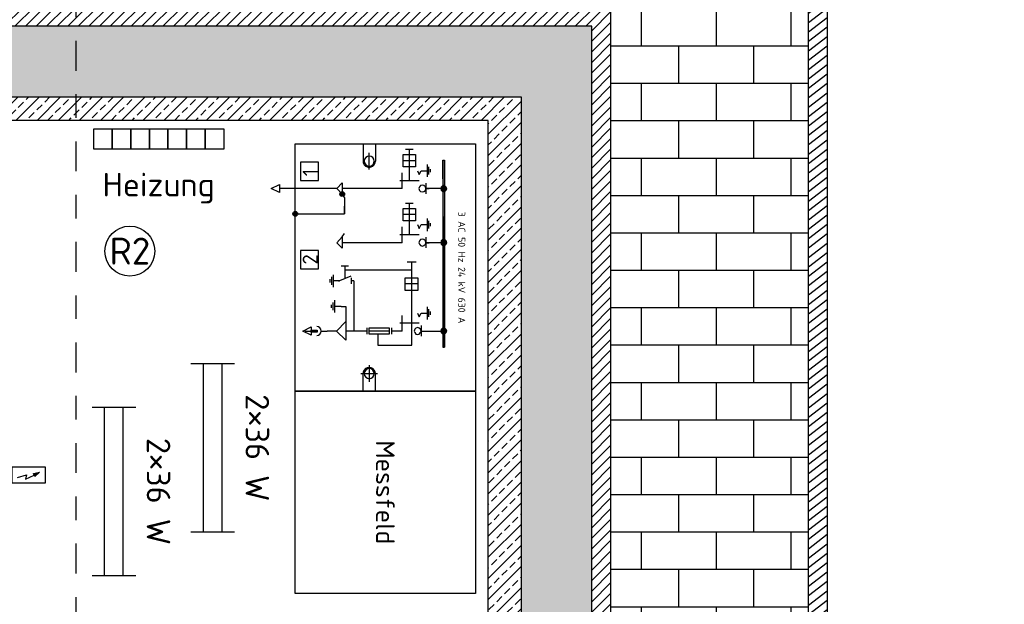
# Model space of a CAD drawing. Header units: metres. Extents: x -8 to 23.9, y -5.1 to 15.4.
# Tile 6 of 25: x 0 to 4.2, y -0.7 to 1.8. Entities that reach past the tile are written whole.
import ezdxf
from ezdxf.enums import TextEntityAlignment as Align

# ---------------------------------------------------------------- set-up
doc = ezdxf.new("R2010")
doc.units = ezdxf.units.M
doc.linetypes.add('STRICHPUNKT', pattern=[25.4, 12.7, -6.35, 0, -6.35])
for name, color, linetype in [('BAU Neubau', 1, 'Continuous'), ('LAYOUT Bemaßungen', 1, 'Continuous'), ('LAYOUT Titelblock', 7, 'Continuous'), ('RV Beistellung', 5, 'Continuous')]:
    doc.layers.add(name, color=color, linetype=linetype)
doc.styles.get("Standard").update_dxf_attribs({"font": 'isocpeur.ttf'})
doc.dimstyles.new('Beschriftung', dxfattribs={"dimscale": 0, "dimtxt": 1, "dimasz": 1, "dimexe": 1, "dimexo": 1, "dimgap": 1, "dimtad": 0, "dimtoh": 1, "dimzin": 1, "dimtxsty": 'Standard', "dimcen": 1, "dimadec": 0, "dimazin": 0, "dimtfac": 1, "dimtofl": 0, "dimtmove": 0, "dimatfit": 3, "dimfxl": 1, "dimfxlon": 1, "dimtfill": 1, "dimtolj": 1, "dimtzin": 0, "dimarcsym": 0})

# ---------------------------------------------------------------- blocks, each defined once
blk = doc.blocks.new('Messfeld')
at = {"color": 0, "linetype": 'ByBlock', "lineweight": -2, "transparency": 16777216}
blk.add_lwpolyline([(-0.4293, 0.3825), (0.4293, 0.3825), (0.4293, -0.3825), (-0.4293, -0.3825), (-0.4293, 0.3825)], dxfattribs=at)
blk.add_text('Messfeld', height=0.07944, rotation=360, dxfattribs=at).set_placement((0, 0), align=Align.MIDDLE_CENTER)
blk = doc.blocks.new('Mittelspannungsschaltanlage')
at = {"linetype": 'ByBlock', "lineweight": -2, "transparency": 16777216}
for points in [[(0.2441, -0.338), (0.2519, -0.338), (0.2441, 0.4561)], [(0.2519, -0.338), (0.2441, 0.4561), (0.2519, 0.4561)], [(0.2375, 0.3419), (0.2353, 0.3356), (0.248, 0.3356)], [(0.2353, 0.3356), (0.2375, 0.3292), (0.248, 0.3356)], [(0.2417, 0.3461), (0.2375, 0.3419), (0.248, 0.3356)], [(0.2375, 0.3292), (0.2417, 0.3247), (0.248, 0.3356)], [(0.248, 0.3482), (0.2417, 0.3461), (0.248, 0.3356)], [(0.2417, 0.3247), (0.248, 0.3226), (0.248, 0.3356)], [(0.2543, 0.3461), (0.248, 0.3482), (0.248, 0.3356)], [(0.2585, 0.3419), (0.2543, 0.3461), (0.248, 0.3356)], [(0.2607, 0.3356), (0.2585, 0.3419), (0.248, 0.3356)], [(0.248, 0.3226), (0.2543, 0.3247), (0.248, 0.3356)], [(0.2543, 0.3247), (0.2585, 0.3292), (0.248, 0.3356)], [(0.2585, 0.3292), (0.2607, 0.3356), (0.248, 0.3356)], [(0.2375, 0.1134), (0.2353, 0.1057), (0.248, 0.1057)], [(0.2353, 0.1057), (0.2375, 0.0993), (0.248, 0.1057)], [(0.2417, 0.1176), (0.2375, 0.1134), (0.248, 0.1057)], [(0.2375, 0.0993), (0.2417, 0.0951), (0.248, 0.1057)], [(0.248, 0.1197), (0.2417, 0.1176), (0.248, 0.1057)], [(0.2417, 0.0951), (0.248, 0.093), (0.248, 0.1057)], [(0.2543, 0.1176), (0.248, 0.1197), (0.248, 0.1057)], [(0.2585, 0.1134), (0.2543, 0.1176), (0.248, 0.1057)], [(0.2607, 0.1057), (0.2585, 0.1134), (0.248, 0.1057)], [(0.248, 0.093), (0.2543, 0.0951), (0.248, 0.1057)], [(0.2543, 0.0951), (0.2585, 0.0993), (0.248, 0.1057)], [(0.2585, 0.0993), (0.2607, 0.1057), (0.248, 0.1057)], [(-0.2889, -0.2738), (-0.2889, -0.2651), (-0.315, -0.2651), (-0.315, -0.2738)], [(0.2375, -0.2631), (0.2353, -0.2694), (0.248, -0.2694)], [(0.2353, -0.2694), (0.2375, -0.2758), (0.248, -0.2694)], [(0.2417, -0.2589), (0.2375, -0.2631), (0.248, -0.2694)], [(0.2375, -0.2758), (0.2417, -0.28), (0.248, -0.2694)], [(0.248, -0.2568), (0.2417, -0.2589), (0.248, -0.2694)], [(0.2417, -0.28), (0.248, -0.2821), (0.248, -0.2694)], [(0.2543, -0.2589), (0.248, -0.2568), (0.248, -0.2694)], [(0.2585, -0.2631), (0.2543, -0.2589), (0.248, -0.2694)], [(0.2607, -0.2694), (0.2585, -0.2631), (0.248, -0.2694)], [(0.248, -0.2821), (0.2543, -0.28), (0.248, -0.2694)], [(0.2543, -0.28), (0.2585, -0.2758), (0.248, -0.2694)], [(0.2585, -0.2758), (0.2607, -0.2694), (0.248, -0.2694)]]:
    blk.add_hatch(color=0, dxfattribs=at).paths.add_polyline_path(points)
h = blk.add_hatch(color=0, dxfattribs=at)
h.dxf.hatch_style = 1
h.paths.add_polyline_path([(-0.1728, 0.312, 1), (-0.1933, 0.312, 1)])
h = blk.add_hatch(color=0, dxfattribs=at)
h.dxf.hatch_style = 1
h.paths.add_polyline_path([(-0.3723, 0.228, 1), (-0.3927, 0.228, 1)])
at = {"color": 0, "linetype": 'ByBlock', "lineweight": -2, "transparency": 16777216}
for p, q in [((-0.3404, -0.2694), (-0.315, -0.2694)), ((-0.2721, -0.2694), (-0.2467, -0.2694))]:
    blk.add_line(p, q, dxfattribs=at)
for points in [[(0.3825, 0.525), (0.3825, -0.525), (-0.3825, -0.525), (-0.3825, 0.525), (0.3825, 0.525)], [(-0.0948, 0.5261), (-0.0948, 0.4523), (-0.0948, 0.4523)], [(-0.0417, 0.5261), (-0.0417, 0.4523), (-0.0417, 0.4523)], [(-0.0684, 0.4171), (-0.0684, 0.4874), (-0.0684, 0.4874)], [(0.1183, 0.5011), (0.0859, 0.5011), (0.0859, 0.5011)], [(0.1024, 0.369), (0.1024, 0.5011), (0.1024, 0.5011)], [(0.1024, 0.4273), (0.1024, 0.4804), (0.1024, 0.4804)], [(-0.0948, 0.4523), (-0.0944, 0.4442), (-0.0895, 0.4365), (-0.0842, 0.4305), (-0.0769, 0.4273), (-0.0684, 0.4252), (-0.0596, 0.4273), (-0.053, 0.4305), (-0.0473, 0.4365), (-0.0428, 0.4442), (-0.0417, 0.4523)], [(0.1285, 0.4533), (0.0754, 0.4533), (0.0754, 0.4533)], [(0.1784, 0.3848), (0.1784, 0.4379), (0.1784, 0.4379)], [(0.1847, 0.395), (0.1847, 0.428), (0.1847, 0.428)], [(0.0715, 0.3356), (0.0715, 0.402), (0.0715, 0.402)], [(0.1365, 0.4108), (0.1432, 0.395), (0.1517, 0.4108)], [(0.1517, 0.4108), (0.1784, 0.4108), (0.1784, 0.4108)], [(0.1921, 0.4045), (0.1921, 0.4182), (0.1921, 0.4182)], [(-0.4497, 0.3531), (-0.4497, 0.3181), (-0.4847, 0.3356), (-0.4497, 0.3531)], [(-0.2062, 0.3356), (-0.4497, 0.3356), (-0.4497, 0.3356)], [(0.0715, 0.3356), (-0.183, 0.3356), (-0.183, 0.3356)], [(0.1432, 0.369), (0.061, 0.369), (0.061, 0.369)], [(0.1714, 0.3356), (0.1699, 0.3429), (0.164, 0.3482), (0.1573, 0.3496), (0.1496, 0.3482), (0.1453, 0.3429), (0.1429, 0.3356), (0.1453, 0.3278), (0.1496, 0.3226), (0.1573, 0.3211), (0.164, 0.3226), (0.1699, 0.3278), (0.1714, 0.3356), (0.1868, 0.3356)], [(0.1714, 0.3588), (0.1714, 0.3131), (0.1714, 0.3131)], [(0.248, 0.3356), (0.1731, 0.3356), (0.1731, 0.3356)], [(-0.183, 0.312), (-0.1735, 0.2965), (-0.1735, 0.2965)], [(-0.1735, 0.2965), (-0.1735, 0.228), (-0.1735, 0.2607)], [(0.1183, 0.2723), (0.0859, 0.2723), (0.0859, 0.2723)], [(0.1024, 0.1394), (0.1024, 0.2723), (0.1024, 0.2723)], [(-0.3825, 0.228), (-0.1735, 0.228)], [(0.1285, 0.2248), (0.0754, 0.2248), (0.0754, 0.2248)], [(0.1024, 0.1978), (0.1024, 0.2508), (0.1024, 0.2508)], [(0.0715, 0.1057), (0.0715, 0.1732), (0.0715, 0.1732)], [(0.1365, 0.1823), (0.1432, 0.1665), (0.1517, 0.1823)], [(0.1517, 0.1823), (0.1784, 0.1823), (0.1784, 0.1823)], [(0.1784, 0.1552), (0.1784, 0.2083), (0.1784, 0.2083)], [(0.1847, 0.1654), (0.1847, 0.1988), (0.1847, 0.1988)], [(0.1921, 0.1756), (0.1921, 0.1886), (0.1921, 0.1886)], [(-0.183, 0.1303), (-0.183, 0.0825), (-0.2062, 0.1057), (-0.183, 0.1303), (-0.1735, 0.1447)], [(0.1432, 0.1394), (0.061, 0.1394), (0.061, 0.1394)], [(0.1714, 0.1292), (0.1714, 0.0835), (0.1714, 0.0835)], [(0.0715, 0.1057), (-0.183, 0.1057), (-0.183, 0.1057)], [(0.1714, 0.1057), (0.1699, 0.1134), (0.164, 0.1187), (0.1573, 0.1201), (0.1496, 0.1187), (0.1453, 0.1134), (0.1429, 0.1057), (0.1453, 0.099), (0.1496, 0.0941), (0.1573, 0.0916), (0.164, 0.0941), (0.1699, 0.099), (0.1714, 0.1057), (0.1868, 0.1057)], [(0.248, 0.1057), (0.1731, 0.1057), (0.1731, 0.1057)], [(-0.156, 0.0058), (-0.188, 0.0058), (-0.188, 0.0058)], [(-0.1725, 0.0058), (-0.1725, -0.0473), (-0.1725, -0.0473)], [(0.1316, 0.023), (0.0922, 0.023), (0.0922, 0.023)], [(0.1119, -0.0434), (0.1119, 0.023), (0.1119, 0.023)], [(-0.2273, -0.0733), (-0.2273, -0.0399), (-0.2273, -0.0399)], [(-0.2207, -0.0828), (-0.2207, -0.0304), (-0.2207, -0.0304)], [(-0.1465, -0.0371), (-0.1943, -0.0568), (-0.1943, -0.0568)], [(-0.1725, -0.01), (0.1119, -0.01), (0.1119, -0.01)], [(-0.2347, -0.0631), (-0.2347, -0.0497), (-0.2347, -0.0497)], [(-0.1943, -0.0568), (-0.2207, -0.0568), (-0.2207, -0.0568)], [(-0.1985, -0.0568), (-0.1943, -0.0568), (-0.1943, -0.0568)], [(-0.1454, -0.0434), (-0.1454, -0.0694), (-0.1454, -0.0694)], [(-0.1335, -0.0568), (-0.1454, -0.0568), (-0.1454, -0.0568)], [(-0.1335, -0.0568), (-0.1335, -0.2694), (-0.1335, -0.2694)], [(0.138, -0.0694), (0.0849, -0.0694), (0.0849, -0.0694)], [(0.1119, -0.0968), (0.1119, -0.0434), (0.1119, -0.0434)], [(0.1119, -0.2561), (0.1119, -0.0968), (0.1119, -0.0968)], [(-0.2284, -0.171), (-0.2284, -0.1576), (-0.2284, -0.1576)], [(-0.2217, -0.1812), (-0.2217, -0.1478), (-0.2217, -0.1478)], [(-0.215, -0.1914), (-0.215, -0.138), (-0.215, -0.138)], [(-0.1883, -0.1654), (-0.215, -0.1654), (-0.215, -0.1654)], [(-0.1883, -0.1654), (-0.1676, -0.1654), (-0.1676, -0.2294)], [(0.1784, -0.2199), (0.1784, -0.1668), (0.1784, -0.1668)], [(0.0715, -0.2694), (0.0715, -0.203), (0.0715, -0.203)], [(0.1365, -0.1939), (0.1432, -0.2097), (0.1517, -0.1939)], [(0.1517, -0.1939), (0.1784, -0.1939), (0.1784, -0.1939)], [(0.1847, -0.2097), (0.1847, -0.177), (0.1847, -0.177)], [(0.1921, -0.2002), (0.1921, -0.1865), (0.1921, -0.1865)], [(-0.2077, -0.2694), (-0.1676, -0.2294), (-0.1676, -0.3088)], [(0.1432, -0.2357), (0.061, -0.2357), (0.061, -0.2357)], [(0.1517, -0.2459), (0.1517, -0.2916), (0.1517, -0.2916)], [(-0.315, -0.2519), (-0.315, -0.2869), (-0.35, -0.2694), (-0.315, -0.2519)], [(-0.2077, -0.2694), (-0.2467, -0.2694), (-0.2467, -0.2694)], [(-0.1676, -0.3088), (-0.2077, -0.2694), (-0.2077, -0.2694)], [(-0.079, -0.2694), (-0.1676, -0.2694), (-0.1676, -0.2694)], [(-0.079, -0.2561), (-0.079, -0.2828), (-0.079, -0.2828)], [(0.0167, -0.2694), (-0.0688, -0.2694), (-0.0688, -0.2694)], [(-0.0322, -0.2828), (-0.0322, -0.3288), (-0.0322, -0.3288)], [(0.0276, -0.2828), (0.0276, -0.2561), (0.0276, -0.2561)], [(0.0715, -0.2694), (0.0276, -0.2694), (0.0276, -0.2694)], [(0.1119, -0.3295), (0.1119, -0.2561), (0.1119, -0.2561)], [(0.1517, -0.2694), (0.248, -0.2694), (0.248, -0.2694)], [(-0.0322, -0.3288), (-0.0312, -0.3295), (-0.0301, -0.3295)], [(-0.0301, -0.3295), (0.1119, -0.3295), (0.1119, -0.3295)], [(-0.0684, -0.415), (-0.0684, -0.4853), (-0.0684, -0.4853)], [(-0.1039, -0.4501), (-0.0326, -0.4501), (-0.0326, -0.4501)], [(-0.0417, -0.4501), (-0.0428, -0.442), (-0.0473, -0.4354), (-0.053, -0.4287), (-0.0596, -0.4252), (-0.0684, -0.4241), (-0.0769, -0.4252), (-0.0842, -0.4287), (-0.0895, -0.4354), (-0.0944, -0.442), (-0.0948, -0.4501)], [(-0.0948, -0.525), (-0.0948, -0.4501), (-0.0948, -0.4501)], [(-0.0417, -0.525), (-0.0417, -0.4501), (-0.0417, -0.4501)]]:
    blk.add_lwpolyline(points, dxfattribs=at)
for points in [[(-0.0473, 0.4523), (-0.0491, 0.4604), (-0.0533, 0.4667), (-0.0596, 0.472), (-0.0684, 0.473), (-0.0762, 0.472), (-0.0832, 0.4667), (-0.0878, 0.4604), (-0.0895, 0.4523), (-0.0878, 0.4442), (-0.0832, 0.4368), (-0.0762, 0.4326), (-0.0684, 0.4305), (-0.0596, 0.4326), (-0.0533, 0.4368), (-0.0491, 0.4442)], [(0.0754, 0.4804), (0.1285, 0.4804), (0.1285, 0.4273), (0.0754, 0.4273)], [(-0.361, 0.4474), (-0.361, 0.3699), (-0.2835, 0.3699), (-0.2835, 0.4474)], [(0.2441, -0.338), (0.2519, -0.338), (0.2441, 0.4561)], [(0.2519, -0.338), (0.2441, 0.4561), (0.2519, 0.4561)], [(-0.183, 0.3598), (-0.183, 0.312), (-0.2062, 0.3356)], [(0.2375, 0.3419), (0.2353, 0.3356), (0.248, 0.3356)], [(0.2353, 0.3356), (0.2375, 0.3292), (0.248, 0.3356)], [(0.2417, 0.3461), (0.2375, 0.3419), (0.248, 0.3356)], [(0.2375, 0.3292), (0.2417, 0.3247), (0.248, 0.3356)], [(0.248, 0.3482), (0.2417, 0.3461), (0.248, 0.3356)], [(0.2417, 0.3247), (0.248, 0.3226), (0.248, 0.3356)], [(0.2543, 0.3461), (0.248, 0.3482), (0.248, 0.3356)], [(0.2585, 0.3419), (0.2543, 0.3461), (0.248, 0.3356)], [(0.2607, 0.3356), (0.2585, 0.3419), (0.248, 0.3356)], [(0.248, 0.3226), (0.2543, 0.3247), (0.248, 0.3356)], [(0.2543, 0.3247), (0.2585, 0.3292), (0.248, 0.3356)], [(0.2585, 0.3292), (0.2607, 0.3356), (0.248, 0.3356)], [(0.0754, 0.2508), (0.1285, 0.2508), (0.1285, 0.1978), (0.0754, 0.1978)], [(0.2375, 0.1134), (0.2353, 0.1057), (0.248, 0.1057)], [(0.2353, 0.1057), (0.2375, 0.0993), (0.248, 0.1057)], [(0.2417, 0.1176), (0.2375, 0.1134), (0.248, 0.1057)], [(0.2375, 0.0993), (0.2417, 0.0951), (0.248, 0.1057)], [(0.248, 0.1197), (0.2417, 0.1176), (0.248, 0.1057)], [(0.2417, 0.0951), (0.248, 0.093), (0.248, 0.1057)], [(0.2543, 0.1176), (0.248, 0.1197), (0.248, 0.1057)], [(0.2585, 0.1134), (0.2543, 0.1176), (0.248, 0.1057)], [(0.2607, 0.1057), (0.2585, 0.1134), (0.248, 0.1057)], [(0.248, 0.093), (0.2543, 0.0951), (0.248, 0.1057)], [(0.2543, 0.0951), (0.2585, 0.0993), (0.248, 0.1057)], [(0.2585, 0.0993), (0.2607, 0.1057), (0.248, 0.1057)], [(-0.361, 0.0726), (-0.361, -0.005), (-0.2835, -0.005), (-0.2835, 0.0726)], [(0.0849, -0.0434), (0.138, -0.0434), (0.138, -0.0968), (0.0849, -0.0968)], [(-0.2889, -0.2651), (-0.2889, -0.2738), (-0.315, -0.2738), (-0.315, -0.2651)], [(-0.0688, -0.2561), (0.0167, -0.2561), (0.0167, -0.2828), (-0.0688, -0.2828)], [(0.1517, -0.2694), (0.1496, -0.2621), (0.1443, -0.2568), (0.1376, -0.255), (0.1299, -0.2568), (0.1246, -0.2621), (0.1225, -0.2694), (0.1246, -0.2761), (0.1299, -0.2821), (0.1376, -0.2838), (0.1443, -0.2821), (0.1496, -0.2761)], [(0.2375, -0.2631), (0.2353, -0.2694), (0.248, -0.2694)], [(0.2353, -0.2694), (0.2375, -0.2758), (0.248, -0.2694)], [(0.2417, -0.2589), (0.2375, -0.2631), (0.248, -0.2694)], [(0.2375, -0.2758), (0.2417, -0.28), (0.248, -0.2694)], [(0.248, -0.2568), (0.2417, -0.2589), (0.248, -0.2694)], [(0.2417, -0.28), (0.248, -0.2821), (0.248, -0.2694)], [(0.2543, -0.2589), (0.248, -0.2568), (0.248, -0.2694)], [(0.2585, -0.2631), (0.2543, -0.2589), (0.248, -0.2694)], [(0.2607, -0.2694), (0.2585, -0.2631), (0.248, -0.2694)], [(0.248, -0.2821), (0.2543, -0.28), (0.248, -0.2694)], [(0.2543, -0.28), (0.2585, -0.2758), (0.248, -0.2694)], [(0.2585, -0.2758), (0.2607, -0.2694), (0.248, -0.2694)], [(-0.0473, -0.4501), (-0.0491, -0.442), (-0.0533, -0.4354), (-0.0596, -0.4304), (-0.0684, -0.4287), (-0.0762, -0.4304), (-0.0832, -0.4354), (-0.0878, -0.442), (-0.0895, -0.4501), (-0.0878, -0.4586), (-0.0832, -0.4656), (-0.0762, -0.4702), (-0.0684, -0.4719), (-0.0596, -0.4702), (-0.0533, -0.4656), (-0.0491, -0.4586)]]:
    blk.add_lwpolyline(points, close=True, dxfattribs=at)
for centre in [(-0.183, 0.312), (-0.3825, 0.228)]:
    blk.add_circle(centre, 0.0102, dxfattribs=at)
blk.add_arc((-0.2915, -0.2694), 0.0194, 270, 90, dxfattribs=at)
for s, height, rotation, p in [('1', 0.064, 90, (-0.2871, 0.3876)), ('3 AC 50 Hz 24 kV 630 A', 0.03, 270, (0.3094, 0.2371)), ('2', 0.064, 90, (-0.2871, 0.0127))]:
    blk.add_text(s, height=height, rotation=rotation, dxfattribs=at).set_placement(p)
blk = doc.blocks.new('Niederspannungsschaltanlage')
at = {"linetype": 'ByBlock', "lineweight": -2, "transparency": 16777216}
for points in [[(-0.1218, 0.4632), (-0.1279, 0.4567), (-0.114, 0.4484)], [(-0.114, 0.4651), (-0.1218, 0.4632), (-0.114, 0.4484)], [(-0.1056, 0.4632), (-0.114, 0.4651), (-0.114, 0.4484)], [(-0.0992, 0.4567), (-0.1056, 0.4632), (-0.114, 0.4484)], [(-0.0617, 0.4632), (-0.0672, 0.4567), (-0.0529, 0.4484)], [(-0.0529, 0.4651), (-0.0617, 0.4632), (-0.0529, 0.4484)], [(-0.0441, 0.4632), (-0.0529, 0.4651), (-0.0529, 0.4484)], [(-0.0376, 0.4567), (-0.0441, 0.4632), (-0.0529, 0.4484)], [(-0.1279, 0.4567), (-0.1302, 0.4484), (-0.114, 0.4484)], [(-0.1302, 0.4484), (-0.1279, 0.4405), (-0.114, 0.4484)], [(-0.1279, 0.4405), (-0.1218, 0.4345), (-0.114, 0.4484)], [(-0.1218, 0.4345), (-0.114, 0.4322), (-0.114, 0.4484)], [(-0.0973, 0.4484), (-0.0992, 0.4567), (-0.114, 0.4484)], [(-0.114, 0.4322), (-0.1056, 0.4345), (-0.114, 0.4484)], [(-0.1056, 0.4345), (-0.0992, 0.4405), (-0.114, 0.4484)], [(-0.0992, 0.4405), (-0.0973, 0.4484), (-0.114, 0.4484)], [(-0.0672, 0.4567), (-0.07, 0.4484), (-0.0529, 0.4484)], [(-0.07, 0.4484), (-0.0672, 0.4405), (-0.0529, 0.4484)], [(-0.0672, 0.4405), (-0.0617, 0.4345), (-0.0529, 0.4484)], [(-0.0617, 0.4345), (-0.0529, 0.4322), (-0.0529, 0.4484)], [(-0.0357, 0.4484), (-0.0376, 0.4567), (-0.0529, 0.4484)], [(-0.0529, 0.4322), (-0.0441, 0.4345), (-0.0529, 0.4484)], [(-0.0441, 0.4345), (-0.0376, 0.4405), (-0.0529, 0.4484)], [(-0.0376, 0.4405), (-0.0357, 0.4484), (-0.0529, 0.4484)], [(0.2532, -0.125), (0.2791, -0.1194), (0.2588, -0.1366)]]:
    blk.add_hatch(color=0, dxfattribs=at).paths.add_polyline_path(points)
h = blk.add_hatch(color=0, dxfattribs=at)
edge = h.paths.add_edge_path()
edge.add_line((-0.1089, -0.4024), (-0.1181, 0.4833))
edge.add_line((-0.1181, 0.4833), (-0.1089, 0.4833))
edge.add_line((-0.1089, 0.4833), (-0.1089, -0.4024))
h = blk.add_hatch(color=0, dxfattribs=at)
edge = h.paths.add_edge_path()
edge.add_line((-0.0487, -0.4011), (-0.058, 0.4833))
edge.add_line((-0.058, 0.4833), (-0.0487, 0.4833))
edge.add_line((-0.0487, 0.4833), (-0.0487, -0.4011))
h = blk.add_hatch(color=0, dxfattribs=at)
edge = h.paths.add_edge_path()
edge.add_line((-0.0019, -0.4028), (0.0073, -0.4028))
edge.add_line((0.0073, -0.4028), (-0.002, 0.4833))
edge.add_line((-0.0019, 0.4833), (-0.0019, -0.4028))
h = blk.add_hatch(color=0, dxfattribs=at)
h.dxf.hatch_style = 1
h.paths.add_polyline_path([(-0.1126, 0.243, -1), (-0.1126, 0.2826, -1)])
h = blk.add_hatch(color=0, dxfattribs=at)
h.dxf.hatch_style = 1
h.paths.add_polyline_path([(0.0016, 0.0708, -1), (0.0016, 0.1104, -1)])
h = blk.add_hatch(color=0, dxfattribs=at)
h.dxf.hatch_style = 1
h.paths.add_polyline_path([(0.0029, -0.1494, 1), (0.0029, -0.1098, 1)])
at = {"color": 0, "linetype": 'ByBlock', "lineweight": -2, "transparency": 16777216}
for p, q in [((0.1086, -0.5055), (0.1086, -0.456)), ((0.0756, -0.4807), (0.1086, -0.4807)), ((0.1152, -0.4972), (0.1152, -0.4642)), ((0.1218, -0.489), (0.1218, -0.4725))]:
    blk.add_line(p, q, dxfattribs=at)
for points in [[(-0.15, 0.525), (0.15, 0.525), (0.15, -0.525), (-0.15, -0.525)], [(-0.1218, 0.4632), (-0.1279, 0.4567), (-0.114, 0.4484)], [(-0.114, 0.4651), (-0.1218, 0.4632), (-0.114, 0.4484)], [(-0.1056, 0.4632), (-0.114, 0.4651), (-0.114, 0.4484)], [(-0.0992, 0.4567), (-0.1056, 0.4632), (-0.114, 0.4484)], [(-0.0617, 0.4632), (-0.0672, 0.4567), (-0.0529, 0.4484)], [(-0.0529, 0.4651), (-0.0617, 0.4632), (-0.0529, 0.4484)], [(-0.0441, 0.4632), (-0.0529, 0.4651), (-0.0529, 0.4484)], [(-0.0376, 0.4567), (-0.0441, 0.4632), (-0.0529, 0.4484)], [(-0.1279, 0.4567), (-0.1302, 0.4484), (-0.114, 0.4484)], [(-0.1302, 0.4484), (-0.1279, 0.4405), (-0.114, 0.4484)], [(-0.1279, 0.4405), (-0.1218, 0.4345), (-0.114, 0.4484)], [(-0.1218, 0.4345), (-0.114, 0.4322), (-0.114, 0.4484)], [(-0.0973, 0.4484), (-0.0992, 0.4567), (-0.114, 0.4484)], [(-0.114, 0.4322), (-0.1056, 0.4345), (-0.114, 0.4484)], [(-0.1056, 0.4345), (-0.0992, 0.4405), (-0.114, 0.4484)], [(-0.0992, 0.4405), (-0.0973, 0.4484), (-0.114, 0.4484)], [(-0.0672, 0.4567), (-0.07, 0.4484), (-0.0529, 0.4484)], [(-0.07, 0.4484), (-0.0672, 0.4405), (-0.0529, 0.4484)], [(-0.0672, 0.4405), (-0.0617, 0.4345), (-0.0529, 0.4484)], [(-0.0617, 0.4345), (-0.0529, 0.4322), (-0.0529, 0.4484)], [(-0.0357, 0.4484), (-0.0376, 0.4567), (-0.0529, 0.4484)], [(-0.0529, 0.4322), (-0.0441, 0.4345), (-0.0529, 0.4484)], [(-0.0441, 0.4345), (-0.0376, 0.4405), (-0.0529, 0.4484)], [(-0.0376, 0.4405), (-0.0357, 0.4484), (-0.0529, 0.4484)], [(0.3028, -0.0954), (0.3028, -0.1653), (0.1629, -0.1653), (0.1629, -0.0954)], [(0.2532, -0.125), (0.2791, -0.1194), (0.2588, -0.1366)]]:
    blk.add_lwpolyline(points, close=True, dxfattribs=at)
for points in [[(-0.0529, 0.4484), (-0.1232, 0.4484), (-0.1232, 0.4484)], [(-0.1126, 0.2628), (-0.1126, 0.3609), (-0.1126, 0.3609)], [(0.1629, -0.1303), (0.0029, -0.1296), (0.0029, -0.1296)], [(0.1847, -0.1417), (0.2231, -0.1296), (0.219, -0.1481), (0.2565, -0.131)]]:
    blk.add_lwpolyline(points, dxfattribs=at)
for centre, radius in [((-0.1126, 0.2628), 0.0198), ((0.0016, 0.0906), 0.0198), ((0.0029, -0.1296), 0.0198), ((0.1025, -0.4807), 0.0329)]:
    blk.add_circle(centre, radius, dxfattribs=at)
for s, p in [('PEN', (-0.0862, -0.5057)), ('PE', (-0.0251, -0.5057)), ('3L', (0.0282, -0.5057))]:
    blk.add_text(s, height=0.035, rotation=90, dxfattribs=at).set_placement(p)
blk = doc.blocks.new('*D87')
at = {"layer": 'Defpoints', "color": 0, "linetype": 'ByBlock', "transparency": 16777216}
for p in [(2.13, 3.79), (-2.13, 1.49), (2.13, 1.49)]:
    blk.add_point(p, dxfattribs=at)
at = {"layer": 'LAYOUT Bemaßungen', "color": 0, "linetype": 'ByBlock', "lineweight": -2, "transparency": 16777216}
for p, q in [((-2.13, 3.69), (-2.13, 3.89)), ((2.13, 3.69), (2.13, 3.89)), ((-2.03, 3.79), (-0.2175, 3.79)), ((2.03, 3.79), (0.2175, 3.79))]:
    blk.add_line(p, q, dxfattribs=at)
at = {"layer": 'LAYOUT Bemaßungen', "color": 0, "linetype": 'ByBlock', "transparency": 16777216}
for points in [[(-2.03, 3.8067), (-2.03, 3.7733), (-2.13, 3.79)], [(2.03, 3.8067), (2.03, 3.7733), (2.13, 3.79)]]:
    blk.add_solid(points, dxfattribs=at)
at = {"layer": 'LAYOUT Bemaßungen', "color": 0, "linetype": 'ByBlock', "transparency": 16777216, "insert": (0, 3.79), "char_height": 0.1, "attachment_point": 5, "bg_fill": 3, "box_fill_scale": 1.1, "bg_fill_color": 256, "bg_fill_true_color": 13158600, "bg_fill_transparency": 0}
blk.add_mtext('\\A1;4,26', dxfattribs=at)
blk = doc.blocks.new('*D88')
at = {"layer": 'Defpoints', "color": 0, "linetype": 'ByBlock', "transparency": 16777216}
for p in [(3.43, 3.79), (3.43, 2.79), (2.13, 1.49)]:
    blk.add_point(p, dxfattribs=at)
at = {"layer": 'LAYOUT Bemaßungen', "color": 0, "linetype": 'ByBlock', "lineweight": -2, "transparency": 16777216}
for p, q in [((2.13, 3.69), (2.13, 3.89)), ((3.43, 3.69), (3.43, 3.89)), ((2.23, 3.79), (2.5775, 3.79)), ((3.33, 3.79), (2.9825, 3.79))]:
    blk.add_line(p, q, dxfattribs=at)
at = {"layer": 'LAYOUT Bemaßungen', "color": 0, "linetype": 'ByBlock', "transparency": 16777216}
for points in [[(2.23, 3.8067), (2.23, 3.7733), (2.13, 3.79)], [(3.33, 3.8067), (3.33, 3.7733), (3.43, 3.79)]]:
    blk.add_solid(points, dxfattribs=at)
at = {"layer": 'LAYOUT Bemaßungen', "color": 0, "linetype": 'ByBlock', "transparency": 16777216, "insert": (2.78, 3.79), "char_height": 0.1, "attachment_point": 5, "bg_fill": 3, "box_fill_scale": 1.1, "bg_fill_color": 256, "bg_fill_true_color": 13158600, "bg_fill_transparency": 0}
blk.add_mtext('\\A1;1,30', dxfattribs=at)
blk = doc.blocks.new('*D90')
at = {"layer": 'Defpoints', "color": 0, "linetype": 'ByBlock', "transparency": 16777216}
for p in [(3.43, 2.79), (2.09, 1.49), (4.43, 1.49)]:
    blk.add_point(p, dxfattribs=at)
at = {"layer": 'LAYOUT Bemaßungen', "color": 0, "linetype": 'ByBlock', "lineweight": -2, "transparency": 16777216}
for p, q in [((4.33, 2.79), (4.53, 2.79)), ((4.43, 2.69), (4.43, 2.3425)), ((4.43, 1.59), (4.43, 1.9375)), ((4.33, 1.49), (4.53, 1.49))]:
    blk.add_line(p, q, dxfattribs=at)
at = {"layer": 'LAYOUT Bemaßungen', "color": 0, "linetype": 'ByBlock', "transparency": 16777216}
for points in [[(4.4133, 2.69), (4.4467, 2.69), (4.43, 2.79)], [(4.4133, 1.59), (4.4467, 1.59), (4.43, 1.49)]]:
    blk.add_solid(points, dxfattribs=at)
at = {"layer": 'LAYOUT Bemaßungen', "color": 0, "linetype": 'ByBlock', "transparency": 16777216, "insert": (4.43, 2.14), "char_height": 0.1, "attachment_point": 5, "rotation": 90, "bg_fill": 3, "box_fill_scale": 1.1, "bg_fill_color": 256, "bg_fill_true_color": 13158600, "bg_fill_transparency": 0}
blk.add_mtext('\\A1;1,30', dxfattribs=at)
blk = doc.blocks.new('*D91')
at = {"layer": 'Defpoints', "color": 0, "linetype": 'ByBlock', "transparency": 16777216}
for p in [(2.09, 1.49), (2.09, -1.49), (4.43, -1.49)]:
    blk.add_point(p, dxfattribs=at)
at = {"layer": 'LAYOUT Bemaßungen', "color": 0, "linetype": 'ByBlock', "lineweight": -2, "transparency": 16777216}
for p, q in [((4.33, 1.49), (4.53, 1.49)), ((4.43, 1.39), (4.43, 0.2125)), ((4.43, -1.39), (4.43, -0.2125)), ((4.33, -1.49), (4.53, -1.49))]:
    blk.add_line(p, q, dxfattribs=at)
at = {"layer": 'LAYOUT Bemaßungen', "color": 0, "linetype": 'ByBlock', "transparency": 16777216}
for points in [[(4.4133, 1.39), (4.4467, 1.39), (4.43, 1.49)], [(4.4133, -1.39), (4.4467, -1.39), (4.43, -1.49)]]:
    blk.add_solid(points, dxfattribs=at)
at = {"layer": 'LAYOUT Bemaßungen', "color": 0, "linetype": 'ByBlock', "transparency": 16777216, "insert": (4.43, 0), "char_height": 0.1, "attachment_point": 5, "rotation": 90, "bg_fill": 3, "box_fill_scale": 1.1, "bg_fill_color": 256, "bg_fill_true_color": 13158600, "bg_fill_transparency": 0}
blk.add_mtext('\\A1;2,98', dxfattribs=at)
blk = doc.blocks.new('*D93')
at = {"layer": 'Defpoints', "color": 0, "linetype": 'ByBlock', "transparency": 16777216}
for p in [(3.43, 2.79), (3.43, -2.79), (4.63, -2.79)]:
    blk.add_point(p, dxfattribs=at)
at = {"layer": 'LAYOUT Bemaßungen', "color": 0, "linetype": 'ByBlock', "lineweight": -2, "transparency": 16777216}
for p, q in [((4.53, 2.79), (4.73, 2.79)), ((4.63, 2.69), (4.63, 0.2125)), ((4.63, -2.69), (4.63, -0.2125)), ((4.53, -2.79), (4.73, -2.79))]:
    blk.add_line(p, q, dxfattribs=at)
at = {"layer": 'LAYOUT Bemaßungen', "color": 0, "linetype": 'ByBlock', "transparency": 16777216}
for points in [[(4.6133, 2.69), (4.6467, 2.69), (4.63, 2.79)], [(4.6133, -2.69), (4.6467, -2.69), (4.63, -2.79)]]:
    blk.add_solid(points, dxfattribs=at)
at = {"layer": 'LAYOUT Bemaßungen', "color": 0, "linetype": 'ByBlock', "transparency": 16777216, "insert": (4.63, 0), "char_height": 0.1, "attachment_point": 5, "rotation": 90, "bg_fill": 3, "box_fill_scale": 1.1, "bg_fill_color": 256, "bg_fill_true_color": 13158600, "bg_fill_transparency": 0}
blk.add_mtext('\\A1;5,58', dxfattribs=at)
blk = doc.blocks.new('Heizung')
at = {"color": 0, "linetype": 'ByBlock', "lineweight": -2, "transparency": 16777216}
for points in [[(-0.1971, 0.0435), (-0.1971, -0.0435), (-0.276, -0.0435), (-0.276, 0.0435)], [(-0.1183, 0.0435), (-0.1183, -0.0435), (-0.1971, -0.0435), (-0.1971, 0.0435)], [(-0.0394, 0.0435), (-0.0394, -0.0435), (-0.1183, -0.0435), (-0.1183, 0.0435)], [(0.0394, 0.0435), (0.0394, -0.0435), (-0.0394, -0.0435), (-0.0394, 0.0435)], [(0.1183, 0.0435), (0.1183, -0.0435), (0.0394, -0.0435), (0.0394, 0.0435)], [(0.1971, 0.0435), (0.1971, -0.0435), (0.1183, -0.0435), (0.1183, 0.0435)], [(0.276, 0.0435), (0.276, -0.0435), (0.1971, -0.0435), (0.1971, 0.0435)]]:
    blk.add_lwpolyline(points, close=True, dxfattribs=at)
blk.add_text('Heizung', height=0.1, dxfattribs=at).set_placement((0, -0.1435), align=Align.TOP_CENTER)
blk = doc.blocks.new('*U94')
at = {"color": 0, "linetype": 'ByBlock', "lineweight": -2, "transparency": 16777216}
for points in [[(-0.0925, 0.357), (0.0925, 0.357)], [(-0.0395, -0.357), (-0.0395, 0.357)], [(0.0395, -0.357), (0.0395, 0.357)], [(-0.0925, -0.357), (0.0925, -0.357)]]:
    blk.add_lwpolyline(points, dxfattribs=at)
blk.add_text('2×36 W', height=0.1, rotation=270, dxfattribs=at).set_placement((0.2395, 0), align=Align.TOP_CENTER)

msp = doc.modelspace()

# ---------------------------------------------------------------- hatches: boundary and pattern name
at = {"layer": 'BAU Neubau', "linetype": 'ByBlock', "lineweight": -2}
h = msp.add_hatch(dxfattribs=at)
h.set_pattern_fill('BRICK', color=256, scale=0.025, angle=-7.7338)
h.set_pattern_definition([(360, (-6.09, -6.39), (2e-11, 0.15875), []), (90, (-6.09, -6.39), (-0.3175, 4e-11), [0.15875, -0.15875]), (90, (-5.93125, -6.39), (-0.3175, 4e-11), [-0.15875, 0.15875])])
h.paths.add_polyline_path([(-3.35, -2.71), (-0.71, -2.71), (-0.71, -2.69), (0.93, -2.69), (0.93, -2.71), (3.35, -2.71), (3.35, 2.71), (-3.35, 2.71)])
h.paths.add_polyline_path([(-2.51, 1.87), (2.51, 1.87), (2.51, -1.87), (1.3055, -1.87), (1.3055, -1.49), (-1.8305, -1.49), (-1.8305, -1.87), (-2.51, -1.87)], flags=16)
h = msp.add_hatch(dxfattribs=at)
h.set_pattern_fill('ANSI31', color=256, scale=0.01, angle=-7.7338)
h.set_pattern_definition([(45, (-6.09, -6.39), (-0.02245064, 0.02245064), [])])
h.paths.add_polyline_path([(-1.8305, -1.87), (-2.51, -1.87), (-2.51, 1.87), (2.51, 1.87), (2.51, -1.87), (1.3055, -1.87), (1.3055, -1.49), (1.3855, -1.49), (1.3855, -1.79), (2.43, -1.79), (2.43, 1.79), (-2.43, 1.79), (-2.43, -1.79), (-1.9105, -1.79), (-1.9105, -1.49), (-1.8305, -1.49)])
h = msp.add_hatch(dxfattribs=at)
h.set_pattern_fill('GRAVEL', color=256, scale=0.01, angle=-7.7338)
h.set_pattern_definition([(228.01279, (-5.90712, -6.136), (-2.032, -2.286), [0.034172, -3.3830484]), (184.96974, (-5.92998, -6.1614), (3.047999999, 0.254000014), [0.0586405, -5.805405]), (132.51045, (-5.9884, -6.16648), (2.54, -2.794), [0.041348, -4.0934723]), (267.27369, (-6.08746, -6.22998), (0.254000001, 5.08), [0.0534005, -5.2866437]), (292.83365, (-6.09, -6.28332), (-1.27, 3.048), [0.0523634, -5.1839808]), (357.27369, (-6.06968, -6.33158), (-5.08, 0.254000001), [0.0534005, -5.2866437]), (37.69424, (-6.01634, -6.33412), (-3.302, -2.54), [0.0706194, -6.9913115]), (72.25533, (-5.96046, -6.29094), (1.778000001, 5.588), [0.066672, -6.6005257]), (121.42957, (-5.94014, -6.22744), (-2.032, 3.302), [0.0535813, -5.3045546]), (175.23636, (-5.96808, -6.18172), (2.794, -0.254), [0.0611713, -2.9973937]), (222.39744, (-6.02904, -6.17664), (-3.048, -2.794), [0.0791078, -7.8316773]), (138.81407, (-5.836, -6.23252), (-1.778, 1.524), [0.0270005, -2.6730566]), (171.46923, (-5.85632, -6.21474), (3.302, -0.508), [0.0513682, -5.085464]), (225, (-5.90712, -6.20712), (-3e-11, -0.254), [0.035921, -0.3232893]), (203.1986, (-5.9249, -6.17664), (1.27, 0.508), [0.019344, -1.915062]), (291.8014, (-5.94268, -6.18426), (-0.254, 0.762), [0.0273566, -1.3404753]), (30.96376, (-5.93252, -6.20966), (0.762, 0.508), [0.044432, -1.43663]), (161.56505, (-5.89442, -6.1868), (0.508, -0.254), [0.0321287, -0.77109]), (16.38954, (-6.09, -6.18426), (2.54, 0.762), [0.0450088, -4.4558827]), (70.34618, (-6.04682, -6.17156), (-1.016, -2.794), [0.03776, -3.7382216]), (293.1986, (-5.89442, -6.136), (-0.508, 1.27), [0.038688, -1.8957184]), (343.61046, (-5.87918, -6.17156), (-2.54, 0.762), [0.045009, -4.4558827]), (339.44395, (-6.09, -6.34174), (-1.27, 0.508), [0.0434035, -2.1267734]), (294.77514, (-6.04936, -6.35698), (-1.27, 2.794), [0.0363672, -3.6003593]), (66.8014, (-5.89188, -6.39), (0.508, 1.27), [0.038688, -1.8957184]), (17.35402, (-5.87664, -6.35444), (-3.302, -1.016), [0.0425783, -4.2152376]), (69.44395, (-6.01634, -6.39), (-0.508, -1.27), [0.0217018, -2.148475]), (101.30993, (-5.90712, -6.39), (-0.254, 1.016), [0.0129515, -1.2821995]), (165.96376, (-5.90966, -6.3773), (0.762, -0.254), [0.0523634, -0.9949055]), (186.009, (-5.96046, -6.3646), (2.54, 0.254), [0.0485267, -4.8041365]), (303.6901, (-5.93252, -6.23252), (-0.254, 0.508), [0.0366324, -0.8791776]), (353.15723, (-5.9122, -6.263), (4.318, -0.508), [0.0639557, -6.331601]), (60.9454, (-5.8487, -6.27062), (-1.016, -1.778), [0.026151, -2.5889392]), (90, (-5.836, -6.24776), (-0.254, 0.254), [0.01524, -0.23876]), (120.25644, (-5.96554, -6.35698), (1.016, -1.778), [0.0352867, -3.493394]), (48.01279, (-5.98332, -6.3265), (2.032, 2.286), [0.0683443, -3.3488762]), (360, (-5.9376, -6.2757), (0.254, 0.254), [0.06604, -0.18796]), (325.30485, (-5.87156, -6.2757), (2.54, -1.778), [0.040161, -3.9759317]), (254.0546, (-5.83854, -6.29856), (-0.254, -1.016), [0.036983, -1.812165]), (207.64598, (-5.8487, -6.33412), (-4.826, -2.539999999), [0.0602145, -5.9612464]), (175.42608, (-5.90204, -6.36206), (-3.302, 0.254), [0.063703, -6.3065846])])
h.paths.add_polyline_path([(-2.43, 1.79), (-2.43, -1.79), (-1.9105, -1.79), (-1.9105, -1.49), (-2.13, -1.49), (-2.13, 1.49), (2.13, 1.49), (2.13, -1.49), (1.3855, -1.49), (1.3855, -1.79), (2.43, -1.79), (2.43, 1.79)])
at = {"layer": 'RV Beistellung', "linetype": 'ByBlock', "lineweight": -2}
h = msp.add_hatch(dxfattribs=at)
h.set_pattern_fill('ANSI33', color=256, scale=0.01, angle=-7.7338)
h.set_pattern_definition([(45, (-6.09, -6.39), (-0.04490128, 0.04490128), []), (45, (-6.0451, -6.39), (-0.04490128, 0.04490128), [0.03175, -0.015875])])
h.paths.add_polyline_path([(1.3055, -1.49), (1.3055, -1.4478), (1.28, -1.4478), (1.28, -1.39), (1.99, -1.39), (1.99, 1.39), (-0.35, 1.39), (-0.35, -1.39), (0.07, -1.39), (0.07, -1.4478), (0.0445, -1.4478), (0.0445, -1.49), (-0.5695, -1.49), (-0.5695, -1.4478), (-0.595, -1.4478), (-0.595, -1.39), (-0.45, -1.39), (-0.45, 1.39), (-1.99, 1.39), (-1.99, -1.39), (-1.805, -1.39), (-1.805, -1.4478), (-1.8305, -1.4478), (-1.8305, -1.49), (-2.13, -1.49), (-2.13, 1.49), (2.13, 1.49), (2.13, -1.49)])

# ---------------------------------------------------------------- linework, layer by layer
at = {"layer": 'BAU Neubau', "linetype": 'ByBlock', "lineweight": -2}
for points in [[(-3.35, -2.71), (-0.71, -2.71), (-0.71, -2.69), (0.93, -2.69), (0.93, -2.71), (3.35, -2.71), (3.35, 2.71), (-3.35, 2.71)], [(-1.8305, -1.87), (-2.51, -1.87), (-2.51, 1.87), (2.51, 1.87), (2.51, -1.87), (1.3055, -1.87), (1.3055, -1.49), (1.3855, -1.49), (1.3855, -1.79), (2.43, -1.79), (2.43, 1.79), (-2.43, 1.79), (-2.43, -1.79), (-1.9105, -1.79), (-1.9105, -1.49), (-1.8305, -1.49)], [(-2.51, 1.87), (2.51, 1.87), (2.51, -1.87), (1.3055, -1.87), (1.3055, -1.49), (-1.8305, -1.49), (-1.8305, -1.87), (-2.51, -1.87)], [(-2.43, 1.79), (-2.43, -1.79), (-1.9105, -1.79), (-1.9105, -1.49), (-2.13, -1.49), (-2.13, 1.49), (2.13, 1.49), (2.13, -1.49), (1.3855, -1.49), (1.3855, -1.79), (2.43, -1.79), (2.43, 1.79)]]:
    msp.add_lwpolyline(points, close=True, dxfattribs=at)
at = {"layer": 'RV Beistellung', "linetype": 'ByBlock', "lineweight": -2}
msp.add_lwpolyline([(-2.13, 1.49), (2.13, 1.49), (2.13, -1.49), (1.3055, -1.49), (1.3055, -1.4478), (1.28, -1.4478), (1.28, -1.39), (1.99, -1.39), (1.99, 1.39), (-0.35, 1.39)], dxfattribs=at)
at = {"layer": 'RV Beistellung'}
msp.add_circle((0.4679, 0.835), 0.1061, dxfattribs=at)

# ---------------------------------------------------------------- block references
for name, p in [('Heizung', (0.5904, 1.3109)), ('Mittelspannungsschaltanlage', (1.553, 0.765)), ('Niederspannungsschaltanlage', (-0.1945, 0.015)), ('*U94', (0.82, 0)), ('*U94', (0.4002, -0.1854))]:
    msp.add_blockref(name, p, dxfattribs=at)
at = {"layer": 'RV Beistellung', "rotation": 270}
msp.add_blockref('Messfeld', (1.553, -0.1893), dxfattribs=at)

# ---------------------------------------------------------------- texts
at = {"layer": 'RV Beistellung'}
msp.add_text('R2', height=0.11453, rotation=360, dxfattribs=at).set_placement((0.4679, 0.835), align=Align.MIDDLE_CENTER)

# ---------------------------------------------------------------- next in the draw order: dimensions: what is measured, and where the dimension line sits
at = {"layer": 'LAYOUT Bemaßungen', "linetype": 'ByBlock'}
dim = msp.add_linear_dim(base=(2.13, 3.79), p1=(-2.13, 1.49), p2=(2.13, 1.49), angle=0, dimstyle='Beschriftung', dxfattribs=at)
dim.commit()
dim.dimension.update_dxf_attribs({"geometry": '*D87', "text_midpoint": (0, 3.79)})

# ---------------------------------------------------------------- next in the draw order: linework, layer by layer
at = {"layer": 'LAYOUT Titelblock', "linetype": 'STRICHPUNKT', "ltscale": 0.01}
msp.add_lwpolyline([(0.2383, 4.29), (0.2383, -3.29)], dxfattribs=at)

# ---------------------------------------------------------------- next in the draw order: dimensions: what is measured, and where the dimension line sits
at = {"layer": 'LAYOUT Bemaßungen', "linetype": 'ByBlock'}
dim = msp.add_linear_dim(base=(3.43, 3.79), p1=(2.13, 1.49), p2=(3.43, 2.79), angle=0, dimstyle='Beschriftung', dxfattribs=at)
dim.commit()
dim.dimension.update_dxf_attribs({"geometry": '*D88', "text_midpoint": (2.78, 3.79)})

# ---------------------------------------------------------------- next in the draw order: dimensions: what is measured, and where the dimension line sits
dim = msp.add_linear_dim(base=(4.43, 1.49), p1=(3.43, 2.79), p2=(2.09, 1.49), angle=90, dimstyle='Beschriftung', dxfattribs=at)
dim.commit()
dim.dimension.update_dxf_attribs({"geometry": '*D90', "text_midpoint": (4.43, 2.14), "text_rotation": 90})

# ---------------------------------------------------------------- next in the draw order: dimensions: what is measured, and where the dimension line sits
dim = msp.add_linear_dim(base=(4.43, -1.49), p1=(2.09, 1.49), p2=(2.09, -1.49), angle=90, dimstyle='Beschriftung', dxfattribs=at)
dim.commit()
dim.dimension.update_dxf_attribs({"geometry": '*D91', "text_midpoint": (4.43, 0), "text_rotation": 90})

# ---------------------------------------------------------------- next in the draw order: dimensions: what is measured, and where the dimension line sits
dim = msp.add_linear_dim(base=(4.63, -2.79), p1=(3.43, 2.79), p2=(3.43, -2.79), angle=90, dimstyle='Beschriftung', dxfattribs=at)
dim.commit()
dim.dimension.update_dxf_attribs({"geometry": '*D93', "text_midpoint": (4.63, 0), "text_rotation": 90})

# ---------------------------------------------------------------- next in the draw order: hatches: boundary and pattern name
at = {"layer": 'BAU Neubau'}
h = msp.add_hatch(dxfattribs=at)
h.set_pattern_fill('ANSI31', color=256, scale=0.01, angle=-7.7338)
h.set_pattern_definition([(37.2662, (15.08949, 1.202766), (-0.019225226, 0.02526763), [])])
h.paths.add_polyline_path([(0.93, -2.71), (3.35, -2.71), (3.35, 2.71), (-3.35, 2.71), (-3.35, -2.71), (-0.71, -2.71), (-0.71, -2.79), (-3.43, -2.79), (-3.43, 2.79), (3.43, 2.79), (3.43, -2.79), (0.93, -2.79)])

# ---------------------------------------------------------------- next in the draw order: linework, layer by layer
at = {"layer": 'BAU Neubau', "linetype": 'ByBlock', "lineweight": -2}
msp.add_lwpolyline([(0.93, -2.71), (3.35, -2.71), (3.35, 2.71), (-3.35, 2.71), (-3.35, -2.71), (-0.71, -2.71), (-0.71, -2.79), (-3.43, -2.79), (-3.43, 2.79), (3.43, 2.79), (3.43, -2.79), (0.93, -2.79)], close=True, dxfattribs=at)

doc.saveas('drawing.dxf')
